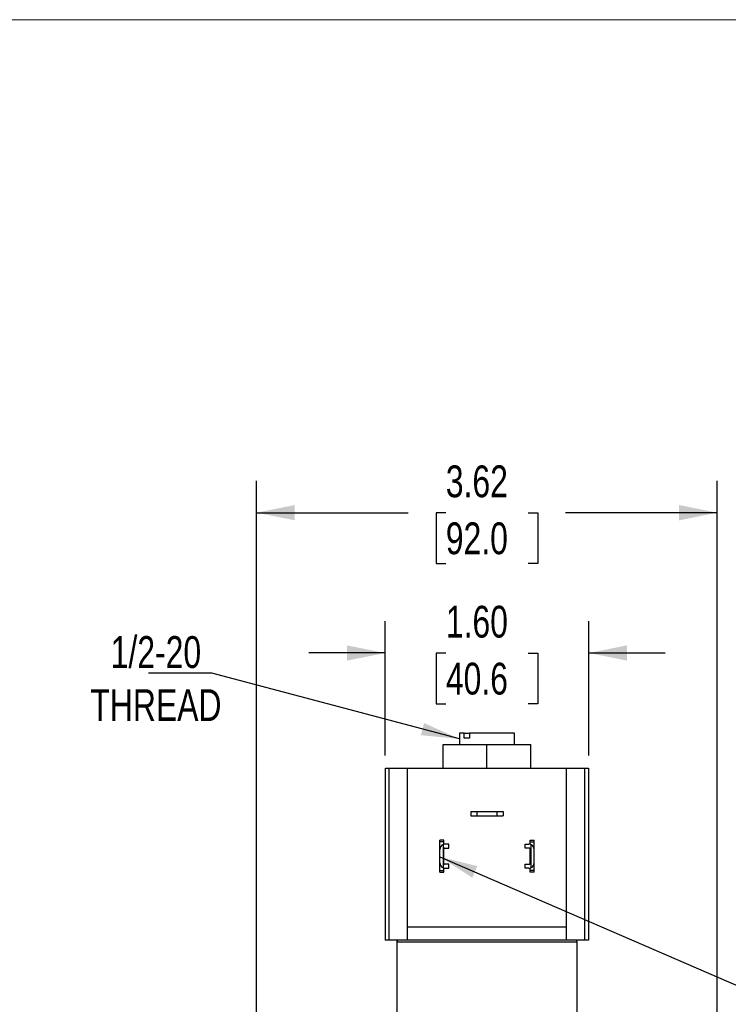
# Model space of a CAD drawing. Header units: inches. Extents: x 0 to 22, y 0 to 17.
# Tile 8 of 12: x 10.4 to 16, y 9.3 to 17. Entities that reach past the tile are written whole.
import ezdxf

# ---------------------------------------------------------------- set-up
doc = ezdxf.new("R2010")
doc.units = ezdxf.units.IN
doc.header["$LTSCALE"] = 2
doc.header["$MEASUREMENT"] = 0
doc.linetypes.add('SLD-Solid', pattern=[0])
doc.layers.add('DIMENSIONS', color=140, linetype='SLD-Solid', lineweight=25)
doc.layers.add('TEXT', color=140, linetype='SLD-Solid', lineweight=25)
doc.layers.add('SLD-DEFPOINTS', color=7, linetype='Continuous')
doc.styles.add('SLDTEXTSTYLE0', font='TXT', dxfattribs={"width": 0.75})
doc.dimstyles.new('SLDDIMSTYLE0', dxfattribs={"dimtxt": 0.25, "dimasz": 0.3, "dimexe": 0, "dimexo": 0.0625, "dimgap": 0.0625, "dimtad": 0, "dimtih": 1, "dimtoh": 1, "dimrnd": 1e-09, "dimzin": 12, "dimdsep": 46, "dimtxsty": 'SLDTEXTSTYLE0', "dimsah": 1, "dimcen": 0.09, "dimadec": 0, "dimazin": 3, "dimtfac": 1, "dimtofl": 0, "dimtmove": 0, "dimatfit": 3, "dimfxl": 0, "dimfrac": 2, "dimtolj": 1, "dimtzin": 12, "dimarcsym": 0})
doc.dimstyles.new('SLDDIMSTYLE2', dxfattribs={"dimtxt": 0.25, "dimasz": 0.3, "dimexe": 0, "dimexo": 0.0625, "dimgap": 0.0625, "dimtad": 0, "dimtih": 1, "dimtoh": 1, "dimrnd": 1e-09, "dimzin": 4, "dimdsep": 46, "dimtxsty": 'SLDTEXTSTYLE0', "dimsah": 1, "dimcen": 0.09, "dimadec": 0, "dimazin": 1, "dimtfac": 1, "dimtmove": 0, "dimatfit": 0, "dimfxl": 0, "dimfrac": 2, "dimtolj": 1, "dimtzin": 12, "dimarcsym": 0})
doc.dimstyles.new('SLDDIMSTYLE4', dxfattribs={"dimtxt": 0.18, "dimasz": 0.3, "dimexe": 0, "dimexo": 0.0625, "dimgap": 0, "dimtad": 0, "dimtih": 1, "dimtoh": 1, "dimdec": 0, "dimrnd": 1e-09, "dimzin": 0, "dimdsep": 46, "dimtxsty": 'Standard', "dimsah": 1, "dimcen": 0.09, "dimadec": 0, "dimazin": 0, "dimtfac": 0.3, "dimtdec": 0, "dimtofl": 0, "dimtmove": 0, "dimatfit": 3, "dimfxl": 0, "dimfrac": 2, "dimtolj": 1, "dimtzin": 0, "dimarcsym": 0})

# ---------------------------------------------------------------- blocks, each defined once
blk = doc.blocks.new('Block2')
at = {"color": 7, "linetype": 'SLD-Solid', "lineweight": 18}
blk.add_line((22.0002, 17.0002), (0.0002, 17.0002), dxfattribs=at)
blk = doc.blocks.new('_D_3')
at = {"layer": 'DIMENSIONS'}
for p, q in [((12.2477, 8.6052), (12.2477, 13.3764)), ((15.8697, 8.6052), (15.8697, 13.3764)), ((12.2477, 13.1264), (13.44, 13.1264)), ((13.7355, 13.1245), (13.6593, 13.1245)), ((13.6593, 13.1245), (13.6593, 12.7277)), ((14.382, 13.1245), (14.4582, 13.1245)), ((14.4582, 13.1245), (14.4582, 12.7277)), ((15.8697, 13.1264), (14.6774, 13.1264)), ((13.6593, 12.7277), (13.7355, 12.7277)), ((14.4582, 12.7277), (14.382, 12.7277))]:
    blk.add_line(p, q, dxfattribs=at)
for points in [[(12.2477, 13.1264), (12.5477, 13.0664), (12.5477, 13.1864)], [(15.8697, 13.1264), (15.5697, 13.1864), (15.5697, 13.0664)]]:
    blk.add_solid(points, dxfattribs=at)
at = {"layer": 'DIMENSIONS', "char_height": 0.25, "attachment_point": 1, "style": 'SLDTEXTSTYLE0'}
for s, insert in [('3.62', (13.7355, 13.4976)), ('92.0', (13.7355, 13.0499))]:
    blk.add_mtext(s, dxfattribs=dict(at, insert=insert))
blk = doc.blocks.new('_D_5')
at = {"layer": 'DIMENSIONS'}
for p, q in [((13.2591, 11.2182), (13.2591, 12.2738)), ((14.8591, 11.2182), (14.8591, 12.2738)), ((13.2591, 12.0238), (12.6591, 12.0238)), ((13.7358, 12.0219), (13.6597, 12.0219)), ((13.6597, 12.0219), (13.6597, 11.625)), ((14.3824, 12.0219), (14.4585, 12.0219)), ((14.4585, 12.0219), (14.4585, 11.625)), ((14.8591, 12.0238), (15.4591, 12.0238)), ((13.6597, 11.625), (13.7358, 11.625)), ((14.4585, 11.625), (14.3824, 11.625))]:
    blk.add_line(p, q, dxfattribs=at)
for points in [[(13.2591, 12.0238), (12.9591, 12.0838), (12.9591, 11.9638)], [(14.8591, 12.0238), (15.1591, 11.9638), (15.1591, 12.0838)]]:
    blk.add_solid(points, dxfattribs=at)
at = {"layer": 'DIMENSIONS', "char_height": 0.25, "attachment_point": 1, "style": 'SLDTEXTSTYLE0'}
for s, insert in [('1.60', (13.7358, 12.3949)), ('40.6', (13.7358, 11.9473))]:
    blk.add_mtext(s, dxfattribs=dict(at, insert=insert))

msp = doc.modelspace()

# ---------------------------------------------------------------- linework, layer by layer
for p, q in [((13.8421, 11.3942), (13.8421, 11.3042)), ((13.88, 11.3942), (13.8421, 11.3942)), ((13.88, 11.3542), (13.88, 11.3942)), ((13.88, 11.3942), (13.9204, 11.3942)), ((13.9204, 11.3942), (13.9204, 11.3542)), ((14.2761, 11.3942), (13.9204, 11.3942)), ((14.2761, 11.3042), (14.2761, 11.3942)), ((13.7154, 11.1182), (13.7154, 11.3042)), ((13.7154, 11.3042), (14.0591, 11.3042)), ((13.9204, 11.3542), (13.88, 11.3542)), ((14.0591, 11.1182), (14.0591, 11.3042)), ((14.0591, 11.3042), (14.4029, 11.3042)), ((14.4029, 11.1182), (14.4029, 11.3042)), ((13.2591, 11.1182), (13.2591, 9.7682)), ((13.2902, 9.7682), (13.2902, 11.1182)), ((13.2902, 11.1182), (13.4341, 11.1182)), ((13.4341, 9.8682), (13.4341, 11.1182)), ((13.4341, 11.1182), (14.6841, 11.1182)), ((14.6841, 9.8682), (14.6841, 11.1182)), ((14.6841, 11.1182), (14.828, 11.1182)), ((14.828, 9.7682), (14.828, 11.1182)), ((14.8591, 9.7682), (14.8591, 11.1182)), ((13.9326, 10.7772), (13.9326, 10.7452)), ((13.9326, 10.7772), (13.9826, 10.7772)), ((13.9826, 10.7452), (13.9826, 10.7772)), ((13.9826, 10.7772), (14.1356, 10.7772)), ((14.1356, 10.7772), (14.1356, 10.7452)), ((14.1356, 10.7772), (14.1856, 10.7772)), ((14.1856, 10.7772), (14.1856, 10.7452)), ((13.9326, 10.7452), (13.9826, 10.7452)), ((13.9826, 10.7452), (14.1356, 10.7452)), ((14.1356, 10.7452), (14.1856, 10.7452)), ((13.7201, 10.5522), (13.6881, 10.5522)), ((13.6881, 10.5407), (13.6881, 10.5522)), ((13.7201, 10.5407), (13.6881, 10.5407)), ((13.6881, 10.4807), (13.6881, 10.5407)), ((13.7201, 10.5407), (13.7201, 10.5522)), ((13.7201, 10.5207), (13.7201, 10.5407)), ((14.3981, 10.5522), (14.4301, 10.5522)), ((14.3981, 10.5407), (14.3981, 10.5522)), ((14.3981, 10.5407), (14.4301, 10.5407)), ((14.3981, 10.5207), (14.3981, 10.5407)), ((14.4301, 10.5407), (14.4301, 10.5522)), ((14.4301, 10.4807), (14.4301, 10.5407)), ((13.6881, 10.3736), (13.6881, 10.4807)), ((13.7141, 10.5188), (13.7141, 10.3355)), ((13.7201, 10.3697), (13.7201, 10.4847)), ((13.7261, 10.4907), (13.7591, 10.4907)), ((13.7591, 10.5217), (13.7291, 10.5217)), ((13.7591, 10.4907), (13.7591, 10.5217)), ((14.3591, 10.4907), (14.3591, 10.5217)), ((14.3591, 10.5217), (14.3891, 10.5217)), ((14.3921, 10.4907), (14.3591, 10.4907)), ((14.3981, 10.3697), (14.3981, 10.4847)), ((14.4041, 10.5188), (14.4041, 10.3355)), ((14.4301, 10.3736), (14.4301, 10.4807)), ((13.6881, 10.3136), (13.6881, 10.3736)), ((14.4301, 10.3136), (14.4301, 10.3736)), ((13.6881, 10.3136), (13.7201, 10.3136)), ((13.6881, 10.3022), (13.6881, 10.3136)), ((13.6881, 10.3022), (13.7201, 10.3022)), ((13.7201, 10.3136), (13.7201, 10.3337)), ((13.7201, 10.3022), (13.7201, 10.3136)), ((13.7591, 10.3637), (13.7261, 10.3637)), ((13.7291, 10.3327), (13.7591, 10.3327)), ((13.7591, 10.3327), (13.7591, 10.3637)), ((14.3591, 10.3327), (14.3591, 10.3637)), ((14.3591, 10.3637), (14.3921, 10.3637)), ((14.3891, 10.3327), (14.3591, 10.3327)), ((14.3981, 10.3136), (14.3981, 10.3337)), ((14.4301, 10.3136), (14.3981, 10.3136)), ((14.3981, 10.3022), (14.3981, 10.3136)), ((14.4301, 10.3022), (14.3981, 10.3022)), ((14.4301, 10.3022), (14.4301, 10.3136)), ((14.6841, 9.8682), (13.4341, 9.8682)), ((13.4341, 9.7682), (13.4341, 9.8682)), ((14.6841, 9.7682), (14.6841, 9.8682)), ((13.4341, 9.7682), (13.2902, 9.7682)), ((13.3506, 9.7522), (13.3506, 9.1102)), ((14.7676, 9.7522), (13.3506, 9.7522)), ((14.6841, 9.7682), (13.4341, 9.7682)), ((14.828, 9.7682), (14.6841, 9.7682)), ((14.7676, 9.1102), (14.7676, 9.7522))]:
    msp.add_line(p, q)
for centre, radius, start, end in [((13.7291, 10.4807), 0.041, 111.44521, 180), ((13.7291, 10.4807), 0.041, 90, 111.44521), ((13.7261, 10.4847), 0.006, 90, 180), ((14.3891, 10.4807), 0.041, 68.55479, 90), ((14.3921, 10.4847), 0.006, 0, 90), ((14.3891, 10.4807), 0.041, 0, 68.55479), ((13.7291, 10.3736), 0.041, 180, 248.55479), ((13.7261, 10.3697), 0.006, 180, 270), ((14.3921, 10.3697), 0.006, 270, 0), ((14.3891, 10.3736), 0.041, 291.44521, 0), ((13.7291, 10.3736), 0.041, 248.55479, 270), ((14.3891, 10.3736), 0.041, 270, 291.44521), ((13.3816, 9.7522), 0.031, 148.92705, 180), ((14.7366, 9.7522), 0.031, 0, 31.07295)]:
    msp.add_arc(centre, radius, start, end)
for points, knots in [([(13.2612, 11.1182), (13.2613, 11.1182), (13.2614, 11.1182), (13.2796, 11.1182), (13.2902, 11.1182)], [0, 0, 0, 0, 0.4186472, 1, 1, 1, 1]), ([(14.828, 11.1182), (14.8376, 11.1182), (14.8557, 11.1182), (14.8575, 11.1182), (14.8583, 11.1182)], [0, 0, 0, 0, 0.528489, 1, 1, 1, 1]), ([(13.2902, 9.7682), (13.2806, 9.7682), (13.2625, 9.7682), (13.2607, 9.7682), (13.2599, 9.7682)], [0, 0, 0, 0, 0.52858, 1, 1, 1, 1]), ([(14.857, 9.7682), (14.8569, 9.7682), (14.8568, 9.7682), (14.8386, 9.7682), (14.828, 9.7682)], [0, 0, 0, 0, 0.418729, 1, 1, 1, 1])]:
    msp.add_open_spline(points, degree=3, knots=knots)

# ---------------------------------------------------------------- block references
at = {"layer": 'SLD-DEFPOINTS'}
msp.add_blockref('Block2', (0, 0), dxfattribs=at)

# ---------------------------------------------------------------- texts
at = {"layer": 'TEXT', "insert": (11.4568, 12.1561), "char_height": 0.25, "attachment_point": 2, "style": 'SLDTEXTSTYLE0'}
msp.add_mtext('1/2-20^JTHREAD', dxfattribs=at)

# ---------------------------------------------------------------- dimensions: what is measured, and where the dimension line sits
at = {"layer": 'DIMENSIONS'}
for base, p1, p2, dimstyle, picture, middle in [((15.8697, 13.1264), (12.2477, 8.5052), (15.8697, 8.5052), 'SLDDIMSTYLE0', '_D_3', (14.0587, 13.1264)), ((13.2591, 12.0238), (14.8591, 11.1182), (13.2591, 11.1182), 'SLDDIMSTYLE2', '_D_5', (14.0591, 12.0238))]:
    dim = msp.add_linear_dim(base=base, p1=p1, p2=p2, dimstyle=dimstyle, dxfattribs=at)
    dim.commit()
    dim.dimension.update_dxf_attribs({"geometry": picture, "text_midpoint": middle, "dimtype": 160})

# ---------------------------------------------------------------- leaders
at = {"layer": 'TEXT'}
for points in [[(13.8421, 11.3486), (11.8971, 11.8657), (11.3971, 11.8657)], [(13.6881, 10.4226), (16.1458, 9.3566), (16.6458, 9.3566)]]:
    msp.add_leader(points, dimstyle='SLDDIMSTYLE4', dxfattribs=at)

doc.saveas('drawing.dxf')
